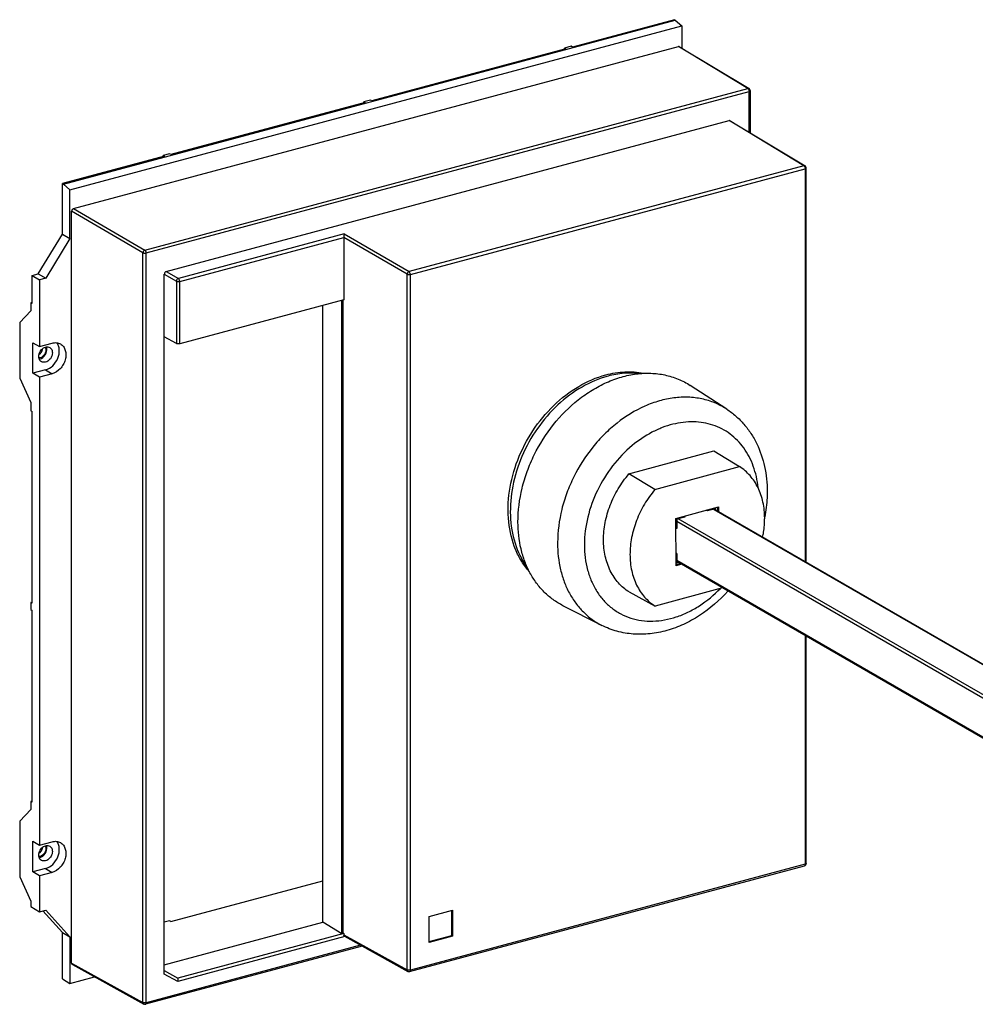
# Model space of a CAD drawing. Header units: millimetres. Extents: x -130 to 358, y 38 to 352.
# Tile 1 of 3: x -130 to 114, y 100 to 352. Entities that reach past the tile are written whole.
import ezdxf

# ---------------------------------------------------------------- set-up
doc = ezdxf.new("R2010")
doc.units = ezdxf.units.MM
doc.header["$LTSCALE"] = 30.734
doc.layers.get('0').update_dxf_attribs({"linetype": 'CONTINUOUS'})

msp = doc.modelspace()

# ---------------------------------------------------------------- linework, layer by layer
at = {"color": 7, "linetype": 'Continuous'}
for p, q in [((-119.1, 309.83), (37.1, 351.7)), ((-117.41, 308.37), (38.79, 350.24)), ((36.87, 351.83), (10.84, 344.85)), ((37.1, 351.7), (36.87, 351.83)), ((37.1, 351.7), (38.79, 350.24)), ((38.79, 350.24), (38.79, 344.56)), ((-116.5, 303.58), (37.88, 344.96)), ((10.5, 345.05), (8.85, 344.6)), ((8.85, 344.32), (8.85, 344.6)), ((8.85, 344.6), (9.19, 344.41)), ((10.84, 344.85), (10.5, 345.05)), ((38.19, 344.93), (55.92, 334.23)), ((9.19, 344.41), (-40.4, 331.12)), ((56.21, 333.72), (56.21, 322.95)), ((-42.05, 330.67), (-91.64, 317.38)), ((-40.74, 331.31), (-42.39, 330.87)), ((-42.39, 330.58), (-42.39, 330.87)), ((-42.39, 330.87), (-42.05, 330.67)), ((-40.4, 331.12), (-40.74, 331.31)), ((-92.83, 287.56), (50.81, 326.06)), ((51.11, 326.02), (70.24, 314.49)), ((-93.29, 316.94), (-119.32, 309.96)), ((-91.98, 317.58), (-93.63, 317.13)), ((-93.63, 316.85), (-93.63, 317.13)), ((-93.63, 317.13), (-93.29, 316.94)), ((-91.64, 317.38), (-91.98, 317.58)), ((70.53, 213.28), (70.53, 313.98)), ((-119.32, 297.06), (-119.32, 309.96)), ((-119.32, 309.96), (-119.1, 309.83)), ((-117.41, 308.37), (-119.1, 309.83)), ((-117.41, 295.96), (-117.41, 308.37)), ((-117, 110.94), (-117, 302.9)), ((-125.52, 286.92), (-119.32, 297.06)), ((-119.32, 297.06), (-117.41, 295.96)), ((-117.41, 295.96), (-123.61, 285.82)), ((-89.41, 285.02), (-47.55, 296.24)), ((-47.55, 296.24), (-47.55, 280.29)), ((-31.35, 286.83), (-47.55, 296.24)), ((-127.09, 286.5), (-125.52, 286.92)), ((-125.52, 286.92), (-123.61, 285.82)), ((-93.33, 108.15), (-93.33, 286.87)), ((-127.09, 279.38), (-127.09, 286.5)), ((-127.09, 286.5), (-125.18, 285.4)), ((-123.61, 285.82), (-125.18, 285.4)), ((-125.18, 285.4), (-125.18, 268.39)), ((-127.09, 279.66), (-127.43, 279.57)), ((-127.43, 279.57), (-127.43, 277.5)), ((-127.09, 279.38), (-127.43, 279.57)), ((-47.55, 280.29), (-89.41, 269.07)), ((-48.04, 118.45), (-48.04, 280.16)), ((-47.67, 118.55), (-47.67, 280.29)), ((-127.43, 277.5), (-130.24, 274.53)), ((-52.87, 121.35), (-52.87, 278.87)), ((-130.24, 274.53), (-130.24, 260.28)), ((-126.87, 261.55), (-126.87, 269.36)), ((-126.87, 269.36), (-125.18, 268.39)), ((-125.18, 268.39), (-121.95, 269.25)), ((-90.24, 269.13), (-93.33, 270.88)), ((-123.64, 262.41), (-126.87, 261.55)), ((-125.18, 260.57), (-126.87, 261.55)), ((-130.24, 260.28), (-127.43, 254.06)), ((-121.95, 261.44), (-125.18, 260.57)), ((-125.18, 260.57), (-125.18, 141.06)), ((50.22, 252.38), (40.92, 258.44)), ((-127.43, 254.06), (-127.43, 251.99)), ((-127.43, 251.99), (-127.09, 251.8)), ((-127.09, 202.84), (-127.09, 251.8)), ((25.26, 235.84), (46.94, 241.71)), ((46.94, 241.71), (53.47, 237.7)), ((31.91, 231.86), (53.47, 237.7)), ((31.91, 231.86), (25.26, 235.84)), ((37.27, 224.48), (48.16, 227.42)), ((45.32, 226.38), (44.99, 226.57)), ((47.4, 226.94), (45.32, 226.38)), ((45.32, 226.38), (45.32, 226.65)), ((182.05, 148.87), (47.04, 226.84)), ((47.4, 226.63), (47.4, 226.94)), ((47.88, 227.35), (47.88, 226.36)), ((48.16, 227.42), (48.16, 226.19)), ((37.29, 212.38), (37.27, 224.48)), ((39.53, 224.81), (37.45, 224.25)), ((37.45, 224.25), (37.46, 221.93)), ((39.53, 225.09), (39.53, 224.81)), ((37.46, 221.93), (37.27, 221.88)), ((37.47, 215.5), (37.29, 215.61)), ((37.29, 215.45), (37.47, 215.5)), ((37.47, 215.5), (37.47, 213.18)), ((38.44, 212.93), (37.29, 212.62)), ((38.72, 212.77), (37.29, 212.38)), ((172.52, 135.49), (37.47, 213.49)), ((37.47, 213.18), (37.83, 213.28)), ((49.15, 206.75), (31.97, 202.1)), ((25.32, 205.7), (31.97, 202.1)), ((-127.43, 203.04), (-127.09, 203.13)), ((-127.43, 203.04), (-127.43, 201.2)), ((-127.09, 202.84), (-127.43, 203.04)), ((-127.43, 201.2), (-127.09, 201)), ((18.33, 197.17), (8.43, 202.2)), ((-127.09, 152.05), (-127.09, 201)), ((70.53, 136.36), (70.53, 194.4)), ((-127.09, 152.33), (-127.43, 152.24)), ((-127.43, 152.24), (-127.43, 150.18)), ((-127.09, 152.05), (-127.43, 152.24)), ((-127.43, 150.18), (-130.24, 147.2)), ((-130.24, 147.2), (-130.24, 132.96)), ((-126.87, 134.22), (-126.87, 142.04)), ((-126.87, 142.04), (-125.18, 141.06)), ((-125.18, 141.06), (-121.95, 141.92)), ((-30.71, 108.77), (70.08, 135.78)), ((-123.64, 135.09), (-126.87, 134.22)), ((-125.18, 133.25), (-126.87, 134.22)), ((-121.95, 134.11), (-125.18, 133.25)), ((-130.24, 132.96), (-127.43, 126.73)), ((-125.18, 133.25), (-125.18, 124.05)), ((-91.64, 121.53), (-52.87, 131.93)), ((-127.43, 126.73), (-127.43, 125.35)), ((-127.43, 125.35), (-125.18, 124.05)), ((-125.18, 124.05), (-123.61, 124.47)), ((-119.32, 118.76), (-124.34, 124.28)), ((-123.61, 124.47), (-117.41, 117.66)), ((-25.69, 122.86), (-19.74, 124.45)), ((-20.01, 124.38), (-20.01, 117.97)), ((-19.96, 124.39), (-19.96, 117.97)), ((-19.74, 124.45), (-19.74, 117.84)), ((-91.98, 121.72), (-93.33, 121.36)), ((-93.33, 110.5), (-52.87, 121.35)), ((-91.64, 121.53), (-91.98, 121.72)), ((-48.04, 118.45), (-52.87, 121.35)), ((-25.69, 116.24), (-25.69, 122.86)), ((-119.32, 106.88), (-119.32, 118.76)), ((-119.32, 118.76), (-117.41, 117.66)), ((-47.55, 118.49), (-89.9, 107.13)), ((-48.04, 118.45), (-47.67, 118.55)), ((-47.67, 118.55), (-47.55, 118.49)), ((-47.55, 118.49), (-47.55, 118.17)), ((-117.41, 117.66), (-117.41, 105.77)), ((-47.22, 117.7), (-89.9, 106.26)), ((-47.35, 117.78), (-31.15, 108.82)), ((-25.69, 116.43), (-19.96, 117.97)), ((-19.74, 117.84), (-25.69, 116.24)), ((-19.96, 117.97), (-19.74, 117.84)), ((-42.82, 115.27), (-98.15, 100.44)), ((-116.79, 110.55), (-98.6, 100.49)), ((-93.33, 109.07), (-89.9, 107.13)), ((-89.9, 106.26), (-93.33, 108.15)), ((-119.32, 106.88), (-117.41, 105.77)), ((-117.41, 105.77), (-111.18, 107.44)), ((-89.9, 107.13), (-89.9, 106.26))]:
    msp.add_line(p, q, dxfattribs=at)
at = {"color": 9, "linetype": 'Continuous'}
for p, q in [((55.61, 334.27), (37.88, 344.96)), ((-98.31, 293.01), (55.61, 334.27)), ((-97.97, 292.27), (55.95, 333.53)), ((55.95, 323.11), (55.95, 333.53)), ((69.93, 314.53), (50.81, 326.06)), ((69.93, 314.53), (-30.86, 287.51)), ((-30.52, 286.77), (70.26, 313.78)), ((70.26, 313.78), (70.26, 213.43)), ((-98.8, 292.33), (-117, 302.9)), ((-116.5, 303.58), (-98.31, 293.01)), ((-47.39, 297.12), (-89.75, 285.77)), ((-47.39, 297.12), (-30.86, 287.51)), ((-98.8, 100.88), (-98.8, 292.33)), ((-97.97, 100.82), (-97.97, 292.27)), ((-93.33, 286.87), (-90.24, 285.08)), ((-92.83, 287.56), (-89.75, 285.77)), ((-31.35, 109.21), (-31.35, 286.83)), ((-30.52, 109.15), (-30.52, 286.77)), ((-90.24, 285.08), (-90.24, 269.13)), ((-89.41, 269.07), (-89.41, 285.02)), ((-123.64, 262.41), (-121.95, 261.44)), ((46.9, 226.8), (181.8, 148.89)), ((37.45, 223.78), (172.33, 145.87)), ((172.75, 146.45), (37.85, 224.36)), ((172.35, 135.81), (37.47, 213.72)), ((70.26, 194.55), (70.26, 136.17)), ((70.26, 136.17), (-30.52, 109.15)), ((-123.64, 135.09), (-121.95, 134.11)), ((-47.55, 118.17), (-31.35, 109.21)), ((-43.22, 115.5), (-97.97, 100.82)), ((-117, 110.94), (-98.8, 100.88))]:
    msp.add_line(p, q, dxfattribs=at)
at = {"color": 7, "linetype": 'Continuous'}
for centre, radius, start, end in [((55.61, 333.72), 0.6, 0, 58.9108), ((69.93, 313.98), 0.6, 359.9955, 58.9108), ((-125.48, 266.79), 1.65, 278.5264, 285.0375), ((23.94, 231.68), 36.64, 348.801, 349.3091), ((-125.48, 139.47), 1.65, 278.5264, 285.0375), ((69.93, 136.36), 0.6, 285.0005, 360), ((-30.86, 109.35), 0.6, 241.0658, 285.0059), ((-98.31, 101.02), 0.6, 241.0658, 285.0088)]:
    msp.add_arc(centre, radius, start, end, dxfattribs=at)
at = {"color": 9, "linetype": 'Continuous'}
for centre, radius, start, end in [((54.82, 333.51), 1.13, 9.2048, 12.3974), ((69.13, 313.77), 1.13, 9.2048, 12.3974), ((39.7, 218.21), 32.65, 179.7724, 180.1152), ((41.43, 217.74), 27.54, 179.7724, 180.1152), ((-30.92, 110.21), 1.1, 255.8026, 260.0701), ((-98.37, 101.88), 1.1, 255.8026, 260.0701)]:
    msp.add_arc(centre, radius, start, end, dxfattribs=at)
at = {"color": 7, "linetype": 'Continuous'}
for centre, ratio, start_param, end_param in [((37.88, 344.41), 0.759721, -0.014289, 0.649989), ((50.81, 325.51), 0.759721, -0.014289, 0.649989), ((-116.5, 303.03), 0.759833, 0.649989, 2.220709), ((-92.83, 287.01), 0.759833, 0.649989, 2.220709), ((-47.06, 118.3), 0.759721, -4.062324, -3.127306), ((-116.5, 111.07), 0.759721, -4.062324, -3.127305)]:
    msp.add_ellipse(centre, major_axis=(0.3, 0.52), ratio=ratio, start_param=start_param, end_param=end_param, dxfattribs=at)
at = {"color": 9, "linetype": 'Continuous'}
for points, knots in [([(55.92, 334.23), (55.9, 334.25), (55.8, 334.29), (55.69, 334.29), (55.61, 334.27)], [0, 0, 0, 0, 0.241749, 1, 1, 1, 1]), ([(55.61, 334.27), (55.64, 334.26), (55.74, 334.18), (55.81, 334.06), (55.85, 333.97)], [0, 0, 0, 0, 0.212018, 1, 1, 1, 1]), ([(55.95, 333.53), (56.02, 333.54), (56.12, 333.58), (56.21, 333.68), (56.21, 333.72)], [0, 0, 0, 0, 0.617448, 1, 1, 1, 1]), ([(70.24, 314.49), (70.21, 314.51), (70.12, 314.55), (70.01, 314.55), (69.93, 314.53)], [0, 0, 0, 0, 0.241749, 1, 1, 1, 1]), ([(69.93, 314.53), (69.95, 314.52), (70.05, 314.44), (70.12, 314.32), (70.17, 314.23)], [0, 0, 0, 0, 0.212018, 1, 1, 1, 1]), ([(70.26, 313.78), (70.33, 313.8), (70.44, 313.84), (70.53, 313.94), (70.53, 313.98)], [0, 0, 0, 0, 0.617423, 1, 1, 1, 1]), ([(-98.31, 293.01), (-98.45, 292.97), (-98.7, 292.77), (-98.8, 292.48), (-98.8, 292.33)], [0, 0, 0, 0, 0.489102, 1, 1, 1, 1]), ([(-98.8, 292.33), (-98.75, 292.3), (-98.62, 292.25), (-98.34, 292.21), (-98.12, 292.23), (-97.97, 292.27)], [0, 0, 0, 0, 0.211505, 0.470187, 1, 1, 1, 1]), ([(-97.97, 292.27), (-97.97, 292.42), (-98.03, 292.69), (-98.2, 292.95), (-98.31, 293.01)], [0, 0, 0, 0, 0.543648, 1, 1, 1, 1]), ([(-30.86, 287.51), (-31, 287.47), (-31.25, 287.28), (-31.35, 286.98), (-31.35, 286.83)], [0, 0, 0, 0, 0.489101, 1, 1, 1, 1]), ([(-31.35, 286.83), (-31.3, 286.8), (-31.17, 286.76), (-30.89, 286.71), (-30.67, 286.73), (-30.52, 286.77)], [0, 0, 0, 0, 0.211505, 0.470187, 1, 1, 1, 1]), ([(-30.52, 286.77), (-30.52, 286.92), (-30.59, 287.2), (-30.75, 287.45), (-30.86, 287.51)], [0, 0, 0, 0, 0.543648, 1, 1, 1, 1]), ([(-89.75, 285.77), (-89.89, 285.73), (-90.14, 285.53), (-90.24, 285.23), (-90.24, 285.08)], [0, 0, 0, 0, 0.489102, 1, 1, 1, 1]), ([(-90.24, 285.08), (-90.19, 285.05), (-90.06, 285.01), (-89.78, 284.97), (-89.56, 284.98), (-89.41, 285.02)], [0, 0, 0, 0, 0.211505, 0.470187, 1, 1, 1, 1]), ([(-89.41, 285.02), (-89.41, 285.17), (-89.48, 285.45), (-89.64, 285.7), (-89.75, 285.77)], [0, 0, 0, 0, 0.543553, 1, 1, 1, 1]), ([(50.22, 252.38), (49.26, 253), (47.22, 254.08), (43.89, 255.1), (40.35, 255.53), (36.68, 255.35), (32.96, 254.57), (27.93, 252.73), (23.17, 249.79), (18.91, 246), (14.96, 241.59), (11.72, 236.52), (9.35, 231.05), (7.64, 225.5), (7.06, 221.17), (7.05, 218.33)], [0, 0, 0, 0, 0.052403, 0.10534, 0.159502, 0.21544, 0.273525, 0.333925, 0.461165, 0.527731, 0.595625, 0.733076, 0.801691, 0.869415, 1, 1, 1, 1]), ([(58.23, 232.38), (58.04, 234.24), (57.45, 236.96), (56, 240.28), (54.63, 242.49), (53, 244.44), (51.12, 246.08), (49.02, 247.39), (46.73, 248.36), (44.28, 248.97), (41.73, 249.21), (39.09, 249.07), (36.41, 248.57), (33.73, 247.71), (30.17, 246.08), (27.67, 244.39), (26.12, 243.11)], [0, 0, 0, 0, 0.13026, 0.192348, 0.25259, 0.311354, 0.369118, 0.426449, 0.483948, 0.542203, 0.601737, 0.66297, 0.726193, 0.791563, 0.859102, 1, 1, 1, 1]), ([(26.12, 243.11), (24.27, 241.57), (20.87, 238.03), (17.01, 231.79), (14.53, 224.95), (13.91, 220.18), (13.9, 217.85)], [0, 0, 0, 0, 0.250067, 0.50532, 0.757765, 1, 1, 1, 1]), ([(7.05, 218.14), (7.05, 215.87), (7.41, 212.5), (8.68, 208.28), (9.97, 205.41), (11.61, 202.82), (13.56, 200.55), (15.8, 198.63), (17.47, 197.61), (18.33, 197.17)], [0, 0, 0, 0, 0.271712, 0.401245, 0.526624, 0.648328, 0.767111, 0.883955, 1, 1, 1, 1]), ([(13.9, 217.69), (13.9, 215.54), (14.28, 212.35), (15.64, 208.42), (17.01, 205.8), (18.75, 203.5), (20.8, 201.57), (23.14, 200.05), (25.73, 198.97), (28.5, 198.34), (31.4, 198.19), (34.39, 198.5), (37.41, 199.27), (40.39, 200.49), (44.32, 202.7), (46.99, 204.92), (48.61, 206.57)], [0, 0, 0, 0, 0.131672, 0.194069, 0.254269, 0.312647, 0.369755, 0.426274, 0.48295, 0.540512, 0.599594, 0.660676, 0.724058, 0.789847, 0.857974, 1, 1, 1, 1]), ([(70.26, 136.17), (70.26, 136.13), (70.26, 136.02), (70.22, 135.9), (70.17, 135.84)], [0, 0, 0, 0, 0.295437, 1, 1, 1, 1]), ([(70.53, 136.36), (70.53, 136.32), (70.44, 136.22), (70.33, 136.19), (70.26, 136.17)], [0, 0, 0, 0, 0.382552, 1, 1, 1, 1]), ([(-31.35, 109.21), (-31.35, 109.13), (-31.32, 108.98), (-31.21, 108.86), (-31.15, 108.82)], [0, 0, 0, 0, 0.528718, 1, 1, 1, 1]), ([(-31.19, 109.15), (-31.2, 109.15), (-31.26, 109.17), (-31.32, 109.19), (-31.35, 109.21)], [0, 0, 0, 0, 0.276055, 1, 1, 1, 1]), ([(-30.52, 109.15), (-30.57, 109.14), (-30.76, 109.1), (-30.96, 109.11), (-31.11, 109.13)], [0, 0, 0, 0, 0.236364, 1, 1, 1, 1]), ([(-30.71, 108.77), (-30.65, 108.78), (-30.54, 108.91), (-30.52, 109.06), (-30.52, 109.15)], [0, 0, 0, 0, 0.41101, 1, 1, 1, 1]), ([(-98.8, 100.88), (-98.8, 100.8), (-98.77, 100.65), (-98.66, 100.53), (-98.6, 100.49)], [0, 0, 0, 0, 0.528718, 1, 1, 1, 1]), ([(-98.64, 100.82), (-98.65, 100.82), (-98.71, 100.84), (-98.76, 100.86), (-98.8, 100.88)], [0, 0, 0, 0, 0.276055, 1, 1, 1, 1]), ([(-97.97, 100.82), (-98.02, 100.81), (-98.21, 100.77), (-98.41, 100.77), (-98.56, 100.8)], [0, 0, 0, 0, 0.236364, 1, 1, 1, 1]), ([(-98.15, 100.44), (-98.1, 100.45), (-97.98, 100.58), (-97.97, 100.73), (-97.97, 100.82)], [0, 0, 0, 0, 0.411017, 1, 1, 1, 1])]:
    msp.add_open_spline(points, degree=3, knots=knots, dxfattribs=at)
for points in [[(55.85, 333.97), (55.88, 333.9), (55.91, 333.83), (55.92, 333.75)], [(55.93, 333.69), (55.94, 333.63), (55.95, 333.58), (55.95, 333.53)], [(70.17, 314.23), (70.2, 314.16), (70.22, 314.08), (70.24, 314.01)], [(70.25, 313.95), (70.26, 313.89), (70.26, 313.84), (70.26, 313.78)], [(70.17, 135.84), (70.14, 135.81), (70.11, 135.79), (70.08, 135.78)]]:
    msp.add_open_spline(points, degree=3, dxfattribs=at)
at = {"color": 7, "linetype": 'Continuous'}
for points, knots in [([(-47.39, 297.12), (-47.44, 297.01), (-47.51, 296.72), (-47.55, 296.42), (-47.55, 296.24)], [0, 0, 0, 0, 0.398186, 1, 1, 1, 1]), ([(-123.64, 262.41), (-122.96, 262.6), (-121.66, 263.4), (-120.6, 264.98), (-120.17, 266.43), (-120.09, 267.51), (-120.28, 268.51), (-120.59, 269.1), (-120.78, 269.35)], [0, 0, 0, 0, 0.246526, 0.513922, 0.646495, 0.772786, 0.890598, 1, 1, 1, 1]), ([(-121.95, 269.25), (-121.59, 269.35), (-120.85, 269.43), (-120.13, 269.2), (-119.83, 269.03)], [0, 0, 0, 0, 0.516305, 1, 1, 1, 1]), ([(-119.83, 269.03), (-119.54, 268.86), (-119, 268.38), (-118.53, 267.38), (-118.39, 266.2), (-118.58, 264.96), (-119.09, 263.75), (-120.08, 262.39), (-121.18, 261.65), (-121.95, 261.44)], [0, 0, 0, 0, 0.105793, 0.218185, 0.340542, 0.472188, 0.609389, 0.746843, 1, 1, 1, 1]), ([(-89.41, 269.07), (-89.56, 269.03), (-89.78, 269.02), (-90.06, 269.06), (-90.19, 269.1), (-90.24, 269.13)], [0, 0, 0, 0, 0.529811, 0.78847, 1, 1, 1, 1]), ([(-124.69, 264.5), (-124.84, 264.59), (-125.1, 264.82), (-125.34, 265.32), (-125.41, 265.9), (-125.28, 266.72), (-124.75, 267.66), (-124.03, 268.15), (-123.64, 268.25)], [0, 0, 0, 0, 0.105984, 0.218593, 0.341187, 0.473084, 0.746316, 1, 1, 1, 1]), ([(-125.33, 266.24), (-125.08, 266.42), (-124.67, 266.9), (-124.46, 267.49), (-124.42, 267.8)], [0, 0, 0, 0, 0.499584, 1, 1, 1, 1]), ([(-125.05, 265.2), (-124.51, 265.35), (-123.56, 266.16), (-123.25, 267.35), (-123.34, 267.92)], [0, 0, 0, 0, 0.49561, 1, 1, 1, 1]), ([(-123.59, 267.82), (-123.5, 267.33), (-123.77, 266.3), (-124.58, 265.6), (-125.05, 265.48)], [0, 0, 0, 0, 0.504034, 1, 1, 1, 1]), ([(-123.72, 268.23), (-123.7, 268.2), (-123.64, 268.07), (-123.61, 267.93), (-123.59, 267.82)], [0, 0, 0, 0, 0.243136, 1, 1, 1, 1]), ([(-123.64, 268.25), (-123.46, 268.3), (-123.1, 268.34), (-122.74, 268.23), (-122.59, 268.14)], [0, 0, 0, 0, 0.516187, 1, 1, 1, 1]), ([(-122.59, 268.14), (-122.45, 268.06), (-122.19, 267.82), (-121.95, 267.33), (-121.88, 266.74), (-122.01, 265.92), (-122.53, 264.98), (-123.26, 264.49), (-123.64, 264.39)], [0, 0, 0, 0, 0.105984, 0.218593, 0.341187, 0.473084, 0.746316, 1, 1, 1, 1]), ([(-123.34, 267.92), (-123.35, 267.95), (-123.37, 268.07), (-123.4, 268.19), (-123.44, 268.28)], [0, 0, 0, 0, 0.255634, 1, 1, 1, 1]), ([(-123.64, 264.39), (-123.82, 264.34), (-124.19, 264.3), (-124.54, 264.42), (-124.69, 264.5)], [0, 0, 0, 0, 0.516187, 1, 1, 1, 1]), ([(-3.06, 223.56), (-3.06, 226.46), (-2.49, 230.87), (-0.77, 236.55), (1.63, 242.15), (5.71, 248.59), (11.02, 253.95), (15.79, 257.3), (19.49, 259.26), (23.28, 260.66), (27.09, 261.46), (30.84, 261.65), (34.45, 261.22), (37.86, 260.17), (39.94, 259.08), (40.92, 258.44)], [0, 0, 0, 0, 0.130411, 0.198084, 0.26667, 0.404125, 0.538429, 0.603263, 0.665996, 0.726429, 0.78454, 0.840495, 0.894664, 0.947601, 1, 1, 1, 1]), ([(19.35, 261.14), (20.95, 261.56), (24.16, 262.09), (27.42, 261.87), (28.97, 261.57)], [0, 0, 0, 0, 0.512379, 1, 1, 1, 1]), ([(27.99, 261.48), (26.67, 261.63), (23.94, 261.65), (21.26, 261.17), (19.92, 260.81)], [0, 0, 0, 0, 0.489367, 1, 1, 1, 1]), ([(-0.12, 210.84), (-0.86, 211.67), (-2.21, 213.49), (-4.33, 217.68), (-5.78, 223.77), (-5.52, 231.61), (-3.38, 239.56), (0.49, 247.02), (5.79, 253.46), (12.13, 258.39), (16.94, 260.49), (19.35, 261.14)], [0, 0, 0, 0, 0.053323, 0.108397, 0.22472, 0.349912, 0.481957, 0.617156, 0.751105, 0.879674, 1, 1, 1, 1]), ([(19.92, 260.81), (17.6, 260.19), (12.99, 258.21), (6.85, 253.59), (1.65, 247.54), (-2.28, 240.48), (-4.65, 232.9), (-5.3, 225.3), (-4.17, 218.21), (-2.16, 214.01), (-0.9, 212.21)], [0, 0, 0, 0, 0.119412, 0.246764, 0.379532, 0.514008, 0.646137, 0.772343, 0.890357, 1, 1, 1, 1]), ([(50.22, 252.38), (51.03, 251.85), (52.6, 250.67), (54.67, 248.57), (56.47, 246.19), (58.46, 242.66), (60.13, 237.69), (60.55, 233.49), (60.55, 231.36)], [0, 0, 0, 0, 0.119807, 0.240292, 0.361939, 0.485198, 0.737597, 1, 1, 1, 1]), ([(59.91, 224.55), (59.9, 225.93), (59.64, 228.61), (58.58, 231.77), (57.32, 233.97), (56.21, 235.42), (54.93, 236.68), (53.97, 237.39), (53.47, 237.7)], [0, 0, 0, 0, 0.27102, 0.52591, 0.64808, 0.767268, 0.884282, 1, 1, 1, 1]), ([(18.78, 219.01), (18.77, 220.48), (19.08, 223.5), (20.14, 227.15), (21.38, 230), (22.87, 232.74), (24.25, 234.66), (25.26, 235.84)], [0, 0, 0, 0, 0.240592, 0.490597, 0.61785, 0.745647, 1, 1, 1, 1]), ([(31.91, 231.86), (30.91, 230.69), (29.56, 228.8), (28.09, 226.09), (26.87, 223.28), (25.83, 219.68), (25.53, 216.7), (25.53, 215.25)], [0, 0, 0, 0, 0.254406, 0.382203, 0.509445, 0.759419, 1, 1, 1, 1]), ([(60.55, 231.36), (60.56, 230.82), (60.51, 228.65), (60.25, 226.49), (59.94, 224.88)], [0, 0, 0, 0, 0.246878, 1, 1, 1, 1]), ([(59.39, 219.73), (59.48, 220.14), (59.77, 221.72), (59.91, 223.34), (59.91, 224.55)], [0, 0, 0, 0, 0.254802, 1, 1, 1, 1]), ([(8.43, 202.2), (7.55, 202.65), (5.86, 203.69), (3.57, 205.64), (1.59, 207.95), (-0.08, 210.59), (-1.39, 213.52), (-2.69, 217.82), (-3.05, 221.25), (-3.06, 223.56)], [0, 0, 0, 0, 0.116045, 0.232888, 0.351671, 0.473375, 0.598753, 0.728287, 1, 1, 1, 1]), ([(25.32, 205.7), (24.82, 206.02), (23.84, 206.72), (22.54, 207.99), (21.41, 209.46), (20.13, 211.69), (19.05, 214.89), (18.78, 217.61), (18.78, 219.01)], [0, 0, 0, 0, 0.115731, 0.232738, 0.351907, 0.474057, 0.728932, 1, 1, 1, 1]), ([(25.53, 215.25), (25.54, 213.87), (25.8, 211.19), (26.86, 208.03), (28.12, 205.83), (29.23, 204.37), (30.51, 203.11), (31.47, 202.41), (31.97, 202.1)], [0, 0, 0, 0, 0.27102, 0.52591, 0.64808, 0.767268, 0.884282, 1, 1, 1, 1]), ([(50.52, 205.93), (48.39, 203.55), (44.76, 200.38), (39.28, 197.34), (35.03, 195.75), (30.7, 194.9), (26.38, 194.82), (22.19, 195.53), (19.57, 196.55), (18.33, 197.17)], [0, 0, 0, 0, 0.268026, 0.397634, 0.52368, 0.646319, 0.766052, 0.883642, 1, 1, 1, 1]), ([(-124.69, 137.17), (-124.84, 137.26), (-125.1, 137.5), (-125.34, 137.99), (-125.41, 138.57), (-125.28, 139.4), (-124.75, 140.33), (-124.03, 140.82), (-123.64, 140.92)], [0, 0, 0, 0, 0.105984, 0.218593, 0.341187, 0.473084, 0.746316, 1, 1, 1, 1]), ([(-123.72, 140.89), (-123.7, 140.86), (-123.64, 140.73), (-123.61, 140.6), (-123.59, 140.49)], [0, 0, 0, 0, 0.243253, 1, 1, 1, 1]), ([(-123.64, 135.09), (-122.96, 135.27), (-121.66, 136.08), (-120.6, 137.65), (-120.17, 139.1), (-120.09, 140.18), (-120.28, 141.19), (-120.59, 141.77), (-120.78, 142.02)], [0, 0, 0, 0, 0.246526, 0.513922, 0.646495, 0.772786, 0.890598, 1, 1, 1, 1]), ([(-123.64, 140.92), (-123.46, 140.97), (-123.1, 141.01), (-122.74, 140.9), (-122.59, 140.81)], [0, 0, 0, 0, 0.516187, 1, 1, 1, 1]), ([(-122.59, 140.81), (-122.45, 140.73), (-122.19, 140.49), (-121.95, 140), (-121.88, 139.42), (-122.01, 138.59), (-122.53, 137.65), (-123.26, 137.17), (-123.64, 137.06)], [0, 0, 0, 0, 0.105984, 0.218593, 0.341187, 0.473084, 0.746316, 1, 1, 1, 1]), ([(-123.34, 140.59), (-123.35, 140.62), (-123.37, 140.75), (-123.4, 140.87), (-123.44, 140.95)], [0, 0, 0, 0, 0.255634, 1, 1, 1, 1]), ([(-121.95, 141.92), (-121.59, 142.02), (-120.85, 142.1), (-120.13, 141.87), (-119.83, 141.7)], [0, 0, 0, 0, 0.516305, 1, 1, 1, 1]), ([(-119.83, 141.7), (-119.54, 141.53), (-119, 141.05), (-118.53, 140.05), (-118.39, 138.87), (-118.58, 137.63), (-119.09, 136.43), (-120.08, 135.06), (-121.18, 134.32), (-121.95, 134.11)], [0, 0, 0, 0, 0.105793, 0.218185, 0.340542, 0.472188, 0.609389, 0.746843, 1, 1, 1, 1]), ([(-125.33, 138.91), (-125.08, 139.09), (-124.67, 139.57), (-124.46, 140.17), (-124.42, 140.47)], [0, 0, 0, 0, 0.499584, 1, 1, 1, 1]), ([(-125.05, 137.88), (-124.51, 138.02), (-123.56, 138.83), (-123.25, 140.03), (-123.34, 140.59)], [0, 0, 0, 0, 0.49561, 1, 1, 1, 1]), ([(-123.59, 140.49), (-123.5, 140.01), (-123.77, 138.97), (-124.58, 138.28), (-125.05, 138.15)], [0, 0, 0, 0, 0.504034, 1, 1, 1, 1]), ([(-123.64, 137.06), (-123.82, 137.01), (-124.19, 136.98), (-124.54, 137.09), (-124.69, 137.17)], [0, 0, 0, 0, 0.516187, 1, 1, 1, 1])]:
    msp.add_open_spline(points, degree=3, knots=knots, dxfattribs=at)
for points in [[(-125.05, 265.48), (-125.14, 265.45), (-125.24, 265.44), (-125.33, 265.43)], [(-125.05, 138.15), (-125.14, 138.13), (-125.24, 138.11), (-125.33, 138.11)]]:
    msp.add_open_spline(points, degree=3, dxfattribs=at)

doc.saveas('drawing.dxf')
